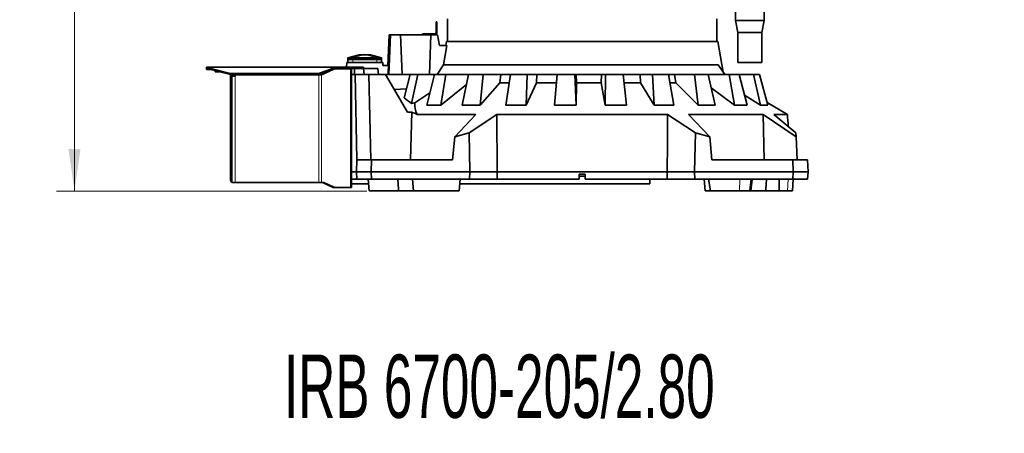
# Model space of a CAD drawing. Header units: millimetres. Extents: x 0 to 11920, y 0 to 8400.
# Tile 44 of 61: x 7201 to 8845, y 4540 to 5232. Entities that reach past the tile are written whole.
import ezdxf

# ---------------------------------------------------------------- set-up
doc = ezdxf.new("R2010")
doc.units = ezdxf.units.MM
doc.header["$LTSCALE"] = 20
doc.styles.add('SLDTEXTSTYLE0', font='TXT', dxfattribs={"width": 0.605})
doc.dimstyles.new('SLDDIMSTYLE2', dxfattribs={"dimtxt": 70, "dimasz": 70, "dimexe": 0, "dimexo": 0.0625, "dimgap": 17.5, "dimtad": 1, "dimdec": 0, "dimrnd": 1e-09, "dimzin": 12, "dimdsep": 46, "dimtxsty": 'SLDTEXTSTYLE0', "dimsah": 1, "dimcen": 0.09, "dimadec": 0, "dimazin": 3, "dimtfac": 1, "dimtofl": 0, "dimtmove": 0, "dimatfit": 3, "dimfxl": 1, "dimfrac": 2, "dimtolj": 1, "dimtzin": 12, "dimarcsym": 0})

# ---------------------------------------------------------------- blocks, each defined once
blk = doc.blocks.new('_D_1')
at = {"color": 7, "linetype": 'Continuous', "lineweight": 0}
for p, q in [((8250, 7390.6), (7262.5, 7390.6)), ((7292.5, 7390.6), (7292.5, 4945.2)), ((7780.4, 4945.2), (7262.5, 4945.2))]:
    blk.add_line(p, q, dxfattribs=at)
at = {"color": 7, "linetype": 'Continuous', "lineweight": 18}
for points in [[(7292.5, 7390.6), (7282.5, 7320.6), (7302.5, 7320.6)], [(7292.5, 4945.2), (7302.5, 5015.2), (7282.5, 5015.2)]]:
    blk.add_solid(points, dxfattribs=at)
at = {"color": 7, "linetype": 'Continuous', "lineweight": 18, "insert": (7202.3, 6061), "char_height": 70, "attachment_point": 1, "rotation": 90, "style": 'SLDTEXTSTYLE0'}
blk.add_mtext('2445', dxfattribs=at)

msp = doc.modelspace()

# ---------------------------------------------------------------- linework, layer by layer
at = {"color": 7, "linetype": 'Continuous', "lineweight": 35}
for p, q in [((8395.97, 5297.49), (8395.97, 5230.22)), ((8443.97, 5230.22), (8443.97, 5297.49)), ((7895.97, 5228.22), (7897.47, 5228.22)), ((7895.97, 5225.72), (7895.97, 5228.22)), ((7897.47, 5228.22), (7897.47, 5225.72)), ((7914.97, 5233.22), (7914.97, 5195.22)), ((8364.97, 5195.22), (8364.97, 5233.22)), ((8395.97, 5230.22), (8399.97, 5210.22)), ((8443.97, 5230.22), (8395.97, 5230.22)), ((8439.97, 5210.22), (8443.97, 5230.22)), ((7897.47, 5225.72), (7895.97, 5225.72)), ((7895.97, 5209.72), (7895.97, 5225.72)), ((7897.47, 5209.72), (7897.47, 5225.72)), ((8399.97, 5210.22), (8399.97, 5160.22)), ((8439.97, 5210.22), (8399.97, 5210.22)), ((8439.97, 5160.22), (8439.97, 5210.22)), ((7817.97, 5206.22), (7815.3, 5155.22)), ((7816.97, 5140.22), (7820.05, 5206.22)), ((7817.97, 5206.22), (7820.05, 5206.22)), ((7820.05, 5206.22), (7836.94, 5206.22)), ((7839.6, 5140.22), (7836.94, 5206.22)), ((7836.94, 5206.22), (7887.2, 5206.22)), ((7873.47, 5206.22), (7873.47, 5207.72)), ((7873.47, 5207.72), (7877.47, 5207.72)), ((7877.47, 5207.72), (7877.47, 5206.22)), ((7877.47, 5207.72), (7893.97, 5207.72)), ((7885.35, 5140.22), (7887.2, 5206.22)), ((7887.2, 5206.22), (7898.48, 5206.22)), ((7901.75, 5188.22), (7898.48, 5206.22)), ((7913.67, 5195.22), (7912.44, 5188.22)), ((7913.67, 5195.22), (8366.27, 5195.22)), ((8375.3, 5144.01), (8366.27, 5195.22)), ((7914.13, 5188.22), (7901.75, 5188.22)), ((7914.13, 5188.22), (7908.69, 5155.98)), ((7748.96, 5160.22), (7748.96, 5165.22)), ((7748.96, 5165.22), (7756.96, 5165.22)), ((7767.47, 5172.72), (7748.97, 5167.72)), ((7748.97, 5167.72), (7756.97, 5167.72)), ((7748.97, 5167.72), (7748.97, 5165.22)), ((7756.96, 5165.22), (7796.98, 5165.22)), ((7756.97, 5167.72), (7796.97, 5167.72)), ((7767.47, 5172.72), (7767.73, 5172.72)), ((7767.73, 5172.72), (7774.8, 5172.72)), ((7774.8, 5172.72), (7779.15, 5172.72)), ((7779.15, 5172.72), (7786.22, 5172.72)), ((7786.22, 5172.72), (7786.47, 5172.72)), ((7804.97, 5167.72), (7786.47, 5172.72)), ((7796.97, 5167.72), (7804.97, 5167.72)), ((7796.98, 5165.22), (7804.98, 5165.22)), ((7804.97, 5167.72), (7804.97, 5165.22)), ((7804.98, 5165.22), (7804.98, 5160.22)), ((7512.97, 5150.22), (7512.97, 5152.22)), ((7512.97, 5152.22), (7515.78, 5152.22)), ((7515.78, 5150.22), (7512.97, 5150.22)), ((7512.97, 5148.22), (7512.97, 5150.22)), ((7520.73, 5148.22), (7512.97, 5148.22)), ((7515.78, 5152.22), (7516.63, 5151.85)), ((7515.78, 5152.22), (7727.97, 5152.22)), ((7515.78, 5152.22), (7515.78, 5150.22)), ((7515.78, 5150.22), (7516.63, 5150.03)), ((7516.63, 5150.03), (7516.63, 5151.85)), ((7522.37, 5149.55), (7550.54, 5142.11)), ((7522.37, 5147.74), (7550.54, 5140.3)), ((7527.45, 5146.4), (7527.45, 5144.14)), ((7716.43, 5145.8), (7702.47, 5139.22)), ((7703.25, 5142.56), (7727.48, 5151.85)), ((7703.25, 5140.75), (7727.48, 5150.03)), ((7725.26, 5148.96), (7704.6, 5139.22)), ((7725.36, 5149.22), (7726.38, 5149.22)), ((7753.21, 5149.22), (7726.38, 5149.22)), ((7727.48, 5150.03), (7727.48, 5151.85)), ((7727.48, 5150.03), (7727.97, 5150.22)), ((7727.97, 5152.22), (7727.97, 5150.22)), ((7727.97, 5152.22), (7762.04, 5152.22)), ((7727.97, 5150.22), (7762.04, 5150.22)), ((7746.41, 5152.22), (7746.97, 5160.22)), ((7806.97, 5160.22), (7746.97, 5160.22)), ((7751.97, 5150.22), (7751.97, 5149.22)), ((7753.21, 5149.22), (7754.97, 5149.22)), ((7754.95, 5150.22), (7754.95, 5149.22)), ((7754.97, 5150.22), (7754.97, 5149.22)), ((7754.97, 5149.22), (7754.97, 4951.22)), ((7759.97, 5150.22), (7759.97, 5140.22)), ((7762.04, 5152.22), (7764.97, 5152.22)), ((7764.97, 5150.22), (7762.04, 5150.22)), ((7764.97, 5152.22), (7764.97, 5150.22)), ((7764.97, 5152.22), (7767.9, 5152.22)), ((7767.9, 5150.22), (7764.97, 5150.22)), ((7767.9, 5152.22), (7772.04, 5152.22)), ((7767.9, 5150.22), (7772.04, 5150.22)), ((7772.04, 5152.22), (7774.97, 5152.22)), ((7774.97, 5150.22), (7772.04, 5150.22)), ((7774.97, 5152.22), (7774.97, 5150.22)), ((7775.85, 5140.22), (7774.97, 5150.22)), ((7798.97, 5150.22), (7774.97, 5150.22)), ((7799.85, 5140.22), (7798.97, 5150.22)), ((7807.32, 5155.22), (7806.97, 5160.22)), ((7816.72, 5155.22), (7807.32, 5155.22)), ((7897.84, 5140.22), (7908.69, 5155.98)), ((7908.69, 5155.98), (8366.9, 5155.98)), ((8366.9, 5155.98), (8377.97, 5140.22)), ((8439.97, 5160.22), (8399.97, 5160.22)), ((7535.99, 5144.14), (7527.45, 5144.14)), ((7552.97, 5139.32), (7552.97, 5139.83)), ((7552.97, 5139.32), (7552.97, 4963.22)), ((7554.97, 5139.67), (7554.97, 5139.32)), ((7554.97, 5139.32), (7554.97, 4963.22)), ((7554.97, 5137.22), (7559.97, 5137.22)), ((7555.84, 5141.47), (7696.53, 5141.47)), ((7555.84, 5139.65), (7696.53, 5139.65)), ((7557.97, 5139.65), (7557.97, 5137.22)), ((7700.35, 5139.22), (7561.97, 5139.22)), ((7700.35, 5139.22), (7704.6, 5139.22)), ((7754.97, 5140.22), (7754.97, 4977.22)), ((7754.97, 5140.22), (7760.97, 5140.22)), ((7760.97, 5140.22), (7764.08, 4997.22)), ((7783.96, 5140.22), (7760.97, 5140.22)), ((7787.06, 4997.22), (7783.96, 5140.22)), ((7811.89, 5140.22), (7783.96, 5140.22)), ((7848.45, 5076.9), (7811.89, 5140.22)), ((7811.89, 5140.22), (7853.05, 5140.22)), ((7853.05, 5140.22), (7842.61, 5101.19)), ((7865.63, 5140.22), (7853.05, 5140.22)), ((7855.31, 5091.67), (7865.63, 5140.22)), ((7865.63, 5140.22), (7893.21, 5140.22)), ((7893.21, 5140.22), (7880.58, 5088.61)), ((7912.33, 5140.22), (7893.21, 5140.22)), ((7904.02, 5088.61), (7912.33, 5140.22)), ((7912.33, 5140.22), (7950.19, 5140.22)), ((7950.19, 5140.22), (7939.59, 5088.61)), ((7974.55, 5140.22), (7950.19, 5140.22)), ((7969.47, 5088.61), (7974.55, 5140.22)), ((7974.55, 5140.22), (8003.9, 5140.22)), ((8002.52, 5126.18), (8003.9, 5140.22)), ((8003.9, 5140.22), (8020.09, 5140.22)), ((8020.09, 5140.22), (8012.26, 5088.61)), ((8048.04, 5140.22), (8020.09, 5140.22)), ((8046.53, 5088.61), (8048.04, 5140.22)), ((8048.04, 5140.22), (8064.35, 5140.22)), ((8063.94, 5126.18), (8064.35, 5140.22)), ((8064.35, 5140.22), (8098.15, 5140.22)), ((8098.17, 5140.22), (8093.63, 5088.61)), ((8127.8, 5140.22), (8098.17, 5140.22)), ((8127.8, 5140.22), (8129.96, 5140.22)), ((8129.96, 5088.61), (8127.8, 5140.22)), ((8130.55, 5126.18), (8129.96, 5140.22)), ((8129.96, 5140.22), (8172.15, 5140.22)), ((8171.9, 5126.18), (8172.15, 5140.22)), ((8172.15, 5140.22), (8179.09, 5140.22)), ((8179.09, 5140.22), (8178.15, 5088.61)), ((8208.39, 5140.22), (8179.09, 5140.22)), ((8214.08, 5088.61), (8208.39, 5140.22)), ((8208.39, 5140.22), (8236.53, 5140.22)), ((8237.27, 5126.18), (8236.53, 5140.22)), ((8236.53, 5140.22), (8257.35, 5140.22)), ((8257.35, 5140.22), (8260.08, 5088.61)), ((8284.31, 5140.22), (8257.35, 5140.22)), ((8293.14, 5088.61), (8284.31, 5140.22)), ((8284.41, 5140.22), (8294.32, 5140.22)), ((8296.01, 5126.18), (8294.32, 5140.22)), ((8294.32, 5140.22), (8327.61, 5140.22)), ((8327.61, 5140.22), (8333.82, 5088.61)), ((8350.4, 5140.22), (8327.61, 5140.22)), ((8361.77, 5088.61), (8350.4, 5140.22)), ((8350.4, 5140.22), (8385.09, 5140.22)), ((8385.09, 5140.22), (8394.35, 5088.61)), ((8402.15, 5140.22), (8385.09, 5140.22)), ((8415.28, 5088.61), (8402.15, 5140.22)), ((8402.15, 5140.22), (8425.85, 5140.22)), ((8425.85, 5140.22), (8437.55, 5088.61)), ((8436.03, 5140.22), (8425.85, 5140.22)), ((8450.03, 5088.61), (8436.03, 5140.22)), ((7846.58, 5116.03), (7826.62, 5114.71)), ((7946.67, 5123.12), (7904.02, 5088.61)), ((8002.52, 5126.18), (7969.47, 5088.61)), ((8017.9, 5126.18), (8002.52, 5126.18)), ((8063.94, 5126.18), (8046.53, 5088.61)), ((8096.9, 5126.18), (8063.94, 5126.18)), ((8130.55, 5126.18), (8129.96, 5088.61)), ((8171.9, 5126.18), (8130.55, 5126.18)), ((8178.15, 5088.61), (8171.9, 5126.18)), ((8237.27, 5126.18), (8209.98, 5126.18)), ((8260.08, 5088.61), (8237.27, 5126.18)), ((8296.01, 5126.18), (8286.81, 5126.18)), ((8333.82, 5088.61), (8296.01, 5126.18)), ((8394.35, 5088.61), (8355.34, 5117.79)), ((7885.6, 5109.13), (7860.45, 5092.46)), ((8437.55, 5088.61), (8410.99, 5105.46)), ((7860.45, 5092.46), (7855.31, 5091.67)), ((7880.58, 5088.61), (7904.02, 5088.61)), ((7939.59, 5088.61), (7969.47, 5088.61)), ((8012.26, 5088.61), (8046.53, 5088.61)), ((8093.63, 5088.61), (8129.96, 5088.61)), ((8178.15, 5088.61), (8214.08, 5088.61)), ((8260.08, 5088.61), (8293.14, 5088.61)), ((8333.82, 5088.61), (8361.77, 5088.61)), ((8394.35, 5088.61), (8415.28, 5088.61)), ((8437.55, 5088.61), (8450.03, 5088.61)), ((8448.81, 5093.11), (8482.6, 5073.31)), ((7848.45, 5076.9), (7855.5, 5076.9)), ((7853.36, 4997.22), (7855.5, 5076.9)), ((7864.67, 5073.31), (7962.69, 5073.31)), ((7962.69, 5073.31), (7927.17, 5035.66)), ((7951.1, 5042.61), (7997.31, 5073.31)), ((7997.97, 4977.22), (7997.31, 5073.31)), ((7997.31, 5073.31), (8282.63, 5073.31)), ((8282.63, 5073.31), (8328.85, 5042.61)), ((8317.26, 5073.31), (8442.14, 5073.31)), ((8352.77, 5035.66), (8317.26, 5073.31)), ((8442.14, 5073.31), (8496.91, 5035.66)), ((8442.14, 5073.31), (8443.51, 4997.22)), ((8459.95, 5073.31), (8482.6, 5073.31)), ((8496.55, 5042.61), (8459.95, 5073.31)), ((7927.17, 5035.66), (7923.6, 4997.22)), ((7927.17, 5035.66), (7951.1, 5042.61)), ((7951.1, 5042.61), (7952.24, 4977.22)), ((8328.85, 5042.61), (8327.71, 4977.22)), ((8328.85, 5042.61), (8352.77, 5035.66)), ((8352.77, 5035.66), (8356.35, 4997.22)), ((8496.91, 5035.66), (8496.55, 5042.61)), ((8496.91, 5035.66), (8498.92, 4997.22)), ((7762.97, 4977.22), (7764.02, 4997.22)), ((7764.02, 4997.22), (7788.41, 4997.22)), ((7788.41, 4997.22), (7787.97, 4977.22)), ((7788.41, 4997.22), (7923.6, 4997.22)), ((8356.35, 4997.22), (8491.54, 4997.22)), ((8491.97, 4977.22), (8491.54, 4997.22)), ((8491.54, 4997.22), (8515.92, 4997.22)), ((8515.92, 4997.22), (8516.97, 4977.22)), ((7762.97, 4977.22), (7754.97, 4977.22)), ((7754.97, 4977.22), (7754.97, 4965.22)), ((7754.97, 4965.22), (7763.6, 4965.22)), ((7763.6, 4965.22), (7762.97, 4977.22)), ((7787.97, 4977.22), (7762.97, 4977.22)), ((7788.23, 4965.22), (7763.6, 4965.22)), ((7782.63, 4965.22), (7784.38, 4945.22)), ((7787.97, 4977.22), (7788.23, 4965.22)), ((7787.97, 4977.22), (7952.24, 4977.22)), ((7952.03, 4965.22), (7788.23, 4965.22)), ((7833.55, 4948.17), (7832.12, 4965.22)), ((7856.47, 4965.22), (7858.22, 4945.22)), ((7934.72, 4945.22), (7936.47, 4965.22)), ((7952.24, 4977.22), (7952.03, 4965.22)), ((7997.89, 4965.22), (7952.03, 4965.22)), ((7952.24, 4977.22), (7997.97, 4977.22)), ((7997.89, 4965.22), (7997.97, 4977.22)), ((7997.89, 4965.22), (8134.97, 4965.22)), ((7997.97, 4977.22), (8281.97, 4977.22)), ((8134.97, 4973.22), (8144.97, 4973.22)), ((8134.97, 4973.22), (8134.97, 4965.22)), ((8144.97, 4970.22), (8134.97, 4970.22)), ((8144.97, 4965.22), (8144.97, 4973.22)), ((8144.97, 4965.22), (8282.06, 4965.22)), ((8252.97, 4965.22), (8252.97, 4957.12)), ((8281.97, 4977.22), (8327.71, 4977.22)), ((8281.97, 4977.22), (8282.06, 4965.22)), ((8327.92, 4965.22), (8282.06, 4965.22)), ((8327.71, 4977.22), (8327.92, 4965.22)), ((8327.71, 4977.22), (8491.97, 4977.22)), ((8491.71, 4965.22), (8327.92, 4965.22)), ((8343.48, 4965.22), (8345.23, 4945.22)), ((8350.57, 4965.22), (8354.26, 4945.22)), ((8419.92, 4945.22), (8421.83, 4965.22)), ((8421.73, 4945.22), (8423.48, 4965.22)), ((8446.39, 4948.17), (8447.83, 4965.22)), ((8468.68, 4965.22), (8468.93, 4945.22)), ((8490.87, 4945.22), (8491.92, 4965.22)), ((8491.71, 4965.22), (8491.97, 4977.22)), ((8516.34, 4965.22), (8491.71, 4965.22)), ((8516.97, 4977.22), (8491.97, 4977.22)), ((8516.97, 4977.22), (8516.34, 4965.22)), ((7554.97, 4959.76), (7554.97, 4959.22)), ((7560.97, 4959.22), (7554.97, 4959.22)), ((7554.98, 4963), (7554.98, 4959.75)), ((7700.35, 4959.22), (7560.97, 4959.22)), ((7704.6, 4959.22), (7700.35, 4959.22)), ((7708.84, 4959.22), (7704.6, 4959.22)), ((7706.72, 4959.22), (7723.14, 4951.48)), ((7708.84, 4959.22), (7725.26, 4951.48)), ((7726.38, 4951.22), (7724.26, 4951.22)), ((7726.38, 4951.22), (7753.21, 4951.22)), ((7754.97, 4951.22), (7753.21, 4951.22)), ((7783.34, 4957.12), (7754.97, 4957.12)), ((7833.54, 4948.17), (7833.8, 4945.22)), ((8252.97, 4957.12), (7935.76, 4957.12)), ((8446.15, 4945.22), (8446.4, 4948.17)), ((7833.8, 4945.22), (7784.38, 4945.22)), ((7858.22, 4945.22), (7833.8, 4945.22)), ((7934.72, 4945.22), (7858.22, 4945.22)), ((8354.26, 4945.22), (8345.23, 4945.22)), ((8354.26, 4945.22), (8402.7, 4945.22)), ((8402.7, 4945.22), (8419.92, 4945.22)), ((8421.73, 4945.22), (8419.92, 4945.22)), ((8446.15, 4945.22), (8421.73, 4945.22)), ((8468.93, 4945.22), (8446.14, 4945.22)), ((8468.93, 4945.22), (8482.84, 4945.22)), ((8482.84, 4945.22), (8490.87, 4945.22))]:
    msp.add_line(p, q, dxfattribs=at)
at = {"color": 8, "linetype": 'Continuous', "lineweight": 18}
for p, q in [((7748.97, 5167.72), (7767.73, 5172.72)), ((7756.96, 5165.22), (7756.96, 5160.22)), ((7756.97, 5167.72), (7774.8, 5172.72)), ((7756.97, 5167.72), (7756.97, 5165.22)), ((7796.97, 5167.72), (7779.15, 5172.72)), ((7804.97, 5167.72), (7786.22, 5172.72)), ((7796.97, 5167.72), (7796.97, 5165.22)), ((7796.98, 5160.22), (7796.98, 5165.22)), ((7516.63, 5151.85), (7727.48, 5151.85)), ((7522.37, 5149.55), (7522.37, 5147.74)), ((7725.26, 5148.96), (7724.69, 5148.96)), ((7751.09, 5150.22), (7751.09, 5149.22)), ((7753.21, 5149.22), (7753.21, 4951.22)), ((7762.04, 5150.22), (7762.04, 5152.22)), ((7767.9, 5152.22), (7767.9, 5150.22)), ((7772.04, 5150.22), (7772.04, 5152.22)), ((7550.54, 5140.3), (7550.54, 5142.11)), ((7554.97, 5139.32), (7552.97, 5139.32)), ((7555.84, 5141.47), (7555.84, 5139.65)), ((7560.97, 5139.65), (7560.97, 5138.22)), ((7560.97, 5138.22), (7560.97, 4959.22)), ((7696.53, 5139.65), (7696.53, 5141.47)), ((7700.35, 5139.98), (7700.35, 5139.22)), ((7700.35, 5139.22), (7700.35, 4959.22)), ((7702.47, 5140.48), (7702.47, 5139.22)), ((7703.25, 5142.56), (7703.25, 5140.75)), ((7704.6, 5139.22), (7704.6, 4959.22)), ((8402.7, 4945.22), (8403.34, 4965.22)), ((8482.84, 4945.22), (8483.67, 4965.22)), ((7554.97, 4963.22), (7552.97, 4963.22)), ((7723.14, 4951.48), (7725.26, 4951.48))]:
    msp.add_line(p, q, dxfattribs=at)
at = {"color": 7, "linetype": 'Continuous', "lineweight": 35, "flags": 128}
msp.add_lwpolyline([(8282.63, 5073.31), (8282.31, 5025.18), (8281.97, 4977.22)], dxfattribs=at)
at = {"color": 7, "linetype": 'Continuous', "lineweight": 35}
for centre, radius, start, end in [((7893.97, 5209.72), 2, 270, 0), ((7893.97, 5209.72), 3.5, 270, 0), ((7527.75, 5171.34), 22.45, 240.29551, 256.13178), ((7527.75, 5169.53), 22.45, 240.29551, 256.13178), ((7726.39, 5146.61), 2.61, 90.25105, 115.59954), ((7555.71, 5162.54), 21.08, 255.81279, 270.36552), ((7555.71, 5160.73), 21.08, 255.81279, 270.36552), ((7561.97, 5138.22), 1, 90, 180), ((7696.83, 5160.8), 19.33, 269.12212, 289.39532), ((7696.83, 5158.98), 19.33, 269.12212, 289.39532), ((7556.97, 4963.22), 4, 180, 240.20029), ((7556.97, 4963.22), 2, 180, 186.31146), ((7724.27, 4953.83), 2.61, 244.40046, 269.74895), ((7726.39, 4953.83), 2.61, 244.40046, 269.74895)]:
    msp.add_arc(centre, radius, start, end, dxfattribs=at)
for centre, major_axis, ratio, start_param, end_param in [((8139.97, -1793.85), (0, 9851.13), 0.0462945, 0.7877974, 0.7899433), ((8139.97, 5128.54), (312.2, 0), 0.2875955, 3.4511356, 3.5647583), ((8139.97, 5089.55), (279.66, 0), 0.3303722, 3.1101313, 3.3182747), ((8139.97, 5133.94), (347.12, 0), 0.2867778, 3.7517854, 3.7964782), ((8212.86, 1436.54), (-122.25, 6182.86), 0.0682329, 5.3358578, 5.3398734)]:
    msp.add_ellipse(centre, major_axis=major_axis, ratio=ratio, start_param=start_param, end_param=end_param, dxfattribs=at)
msp.add_open_spline([(7727.48, 5151.85), (7727.56, 5151.95), (7727.73, 5152.17), (7727.89, 5152.2), (7727.97, 5152.22)], degree=3, dxfattribs=at)
msp.add_open_spline([(7560.97, 5138.22), (7560.96, 5138.11), (7560.94, 5137.88), (7560.77, 5137.58), (7560.51, 5137.36), (7560.23, 5137.24), (7560.05, 5137.23), (7559.97, 5137.22)], degree=3, knots=[0, 0, 0, 0, 0.2140405, 0.4280875, 0.6418686, 0.8546218, 1, 1, 1, 1], dxfattribs=at)

# ---------------------------------------------------------------- texts
at = {"color": 7, "linetype": 'Continuous', "lineweight": 0, "insert": (7642.29, 4671.78), "char_height": 105.8333, "attachment_point": 1, "style": 'SLDTEXTSTYLE0'}
msp.add_mtext('IRB 6700-205/2.80', dxfattribs=at)

# ---------------------------------------------------------------- dimensions: what is measured, and where the dimension line sits
at = {"color": 7, "linetype": 'Continuous', "lineweight": 18}
dim = msp.add_linear_dim(base=(7292.52, 4945.22), p1=(8253.97, 7390.62), p2=(7784.38, 4945.22), angle=90, dimstyle='SLDDIMSTYLE2', dxfattribs=at)
dim.commit()
dim.dimension.update_dxf_attribs({"geometry": '_D_1', "text_midpoint": (7292.52, 6167.92), "dimtype": 160})

doc.saveas('drawing.dxf')
